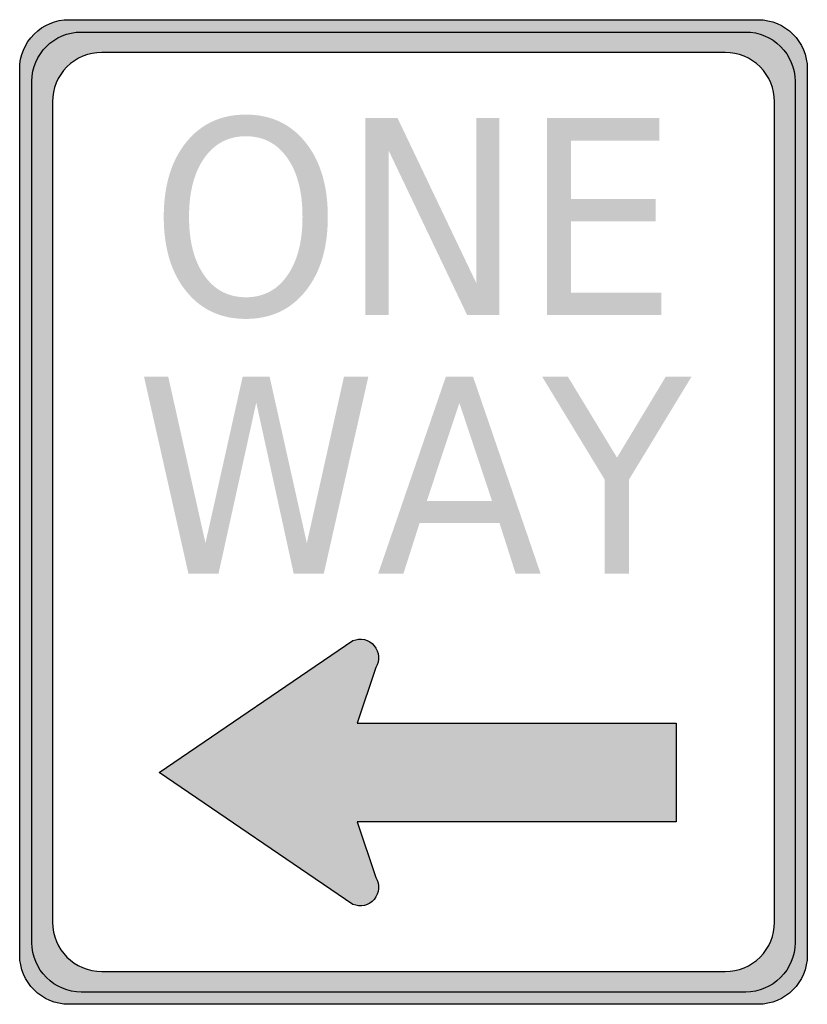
# Model space of a CAD drawing. Header units: inches. Extents: x -12 to 12, y -15 to 15.
import ezdxf

# ---------------------------------------------------------------- set-up
doc = ezdxf.new("R2010")
doc.units = ezdxf.units.IN
doc.header["$MEASUREMENT"] = 0

msp = doc.modelspace()

# ---------------------------------------------------------------- hatches: boundary and pattern name
h = msp.add_hatch(color=7)
edge = h.paths.add_edge_path()
edge.add_spline(control_points=[(-12, 13.5), (-12, 13.898), (-11.842, 14.279), (-11.561, 14.561), (-11.279, 14.842), (-10.898, 15), (-10.5, 15)], knot_values=[0, 0, 0, 0, 1, 1, 1, 2, 2, 2, 2], degree=3, periodic=0)
edge.add_line((-10.5, 15), (10.5, 15))
edge.add_spline(control_points=[(10.5, 15), (11.328, 15), (12, 14.328), (12, 13.5)], knot_values=[0, 0, 0, 0, 1, 1, 1, 1], degree=3, periodic=0)
edge.add_line((12, 13.5), (12, -13.5))
edge.add_spline(control_points=[(12, -13.5), (12, -14.328), (11.328, -15), (10.5, -15)], knot_values=[0, 0, 0, 0, 1, 1, 1, 1], degree=3, periodic=0)
edge.add_line((10.5, -15), (-10.5, -15))
edge.add_spline(control_points=[(-10.5, -15), (-11.328, -15), (-12, -14.328), (-12, -13.5)], knot_values=[0, 0, 0, 0, 1, 1, 1, 1], degree=3, periodic=0)
edge.add_line((-12, -13.5), (-12, 13.5))
edge = h.paths.add_edge_path(flags=0)
edge.add_line((9.5, 14), (-9.5, 14))
edge.add_spline(control_points=[(-9.5, 14), (-9.898, 14), (-10.279, 13.842), (-10.561, 13.561), (-10.842, 13.279), (-11, 12.898), (-11, 12.5)], knot_values=[0, 0, 0, 0, 1, 1, 1, 2, 2, 2, 2], degree=3, periodic=0)
edge.add_line((-11, 12.5), (-11, -12.5))
edge.add_spline(control_points=[(-11, -12.5), (-11, -13.328), (-10.328, -14), (-9.5, -14)], knot_values=[0, 0, 0, 0, 1, 1, 1, 1], degree=3, periodic=0)
edge.add_line((-9.5, -14), (9.5, -14))
edge.add_spline(control_points=[(9.5, -14), (9.898, -14), (10.279, -13.842), (10.561, -13.561), (10.842, -13.279), (11, -12.898), (11, -12.5)], knot_values=[0, 0, 0, 0, 1, 1, 1, 2, 2, 2, 2], degree=3, periodic=0)
edge.add_line((11, -12.5), (11, 12.5))
edge.add_spline(control_points=[(11, 12.5), (11, 12.898), (10.842, 13.279), (10.561, 13.561), (10.279, 13.842), (9.898, 14), (9.5, 14)], knot_values=[0, 0, 0, 0, 1, 1, 1, 2, 2, 2, 2], degree=3, periodic=0)
h = msp.add_hatch(color=7)
edge = h.paths.add_edge_path()
edge.add_line((-11.625, 13.125), (-11.625, -13.125))
edge.add_spline(control_points=[(-11.625, -13.125), (-11.625, -13.523), (-11.467, -13.904), (-11.186, -14.186), (-10.904, -14.467), (-10.523, -14.625), (-10.125, -14.625)], knot_values=[0, 0, 0, 0, 1, 1, 1, 2, 2, 2, 2], degree=3, periodic=0)
edge.add_line((-10.125, -14.625), (10.125, -14.625))
edge.add_spline(control_points=[(10.125, -14.625), (10.523, -14.625), (10.904, -14.467), (11.186, -14.186), (11.467, -13.904), (11.625, -13.523), (11.625, -13.125)], knot_values=[0, 0, 0, 0, 1, 1, 1, 2, 2, 2, 2], degree=3, periodic=0)
edge.add_line((11.625, -13.125), (11.625, 13.125))
edge.add_spline(control_points=[(11.625, 13.125), (11.625, 13.523), (11.467, 13.904), (11.186, 14.186), (10.904, 14.467), (10.523, 14.625), (10.125, 14.625)], knot_values=[0, 0, 0, 0, 1, 1, 1, 2, 2, 2, 2], degree=3, periodic=0)
edge.add_line((10.125, 14.625), (-10.125, 14.625))
edge.add_spline(control_points=[(-10.125, 14.625), (-10.523, 14.625), (-10.904, 14.467), (-11.186, 14.186), (-11.467, 13.904), (-11.625, 13.523), (-11.625, 13.125)], knot_values=[0, 0, 0, 0, 1, 1, 1, 2, 2, 2, 2], degree=3, periodic=0)
edge = h.paths.add_edge_path(flags=0)
edge.add_line((9.5, 14), (-9.5, 14))
edge.add_spline(control_points=[(-9.5, 14), (-10.328, 14), (-11, 13.328), (-11, 12.5)], knot_values=[0, 0, 0, 0, 1, 1, 1, 1], degree=3, periodic=0)
edge.add_line((-11, 12.5), (-11, -12.5))
edge.add_spline(control_points=[(-11, -12.5), (-11, -12.898), (-10.842, -13.279), (-10.561, -13.561), (-10.279, -13.842), (-9.898, -14), (-9.5, -14)], knot_values=[0, 0, 0, 0, 1, 1, 1, 2, 2, 2, 2], degree=3, periodic=0)
edge.add_line((-9.5, -14), (9.5, -14))
edge.add_spline(control_points=[(9.5, -14), (10.328, -14), (11, -13.328), (11, -12.5)], knot_values=[0, 0, 0, 0, 1, 1, 1, 1], degree=3, periodic=0)
edge.add_line((11, -12.5), (11, 12.5))
edge.add_spline(control_points=[(11, 12.5), (11, 13.328), (10.328, 14), (9.5, 14)], knot_values=[0, 0, 0, 0, 1, 1, 1, 1], degree=3, periodic=0)
h = msp.add_hatch(color=7)
edge = h.paths.add_edge_path()
edge.add_spline(control_points=[(-5.107, 12.109), (-4.35, 12.109), (-3.745, 11.827), (-3.291, 11.263), (-2.838, 10.699), (-2.611, 9.942), (-2.611, 8.994), (-2.611, 8.048), (-2.838, 7.293), (-3.291, 6.729), (-3.745, 6.165), (-4.35, 5.883), (-5.107, 5.883), (-5.867, 5.883), (-6.474, 6.165), (-6.928, 6.727), (-7.383, 7.29), (-7.61, 8.046), (-7.61, 8.994), (-7.61, 9.942), (-7.383, 10.699), (-6.928, 11.263), (-6.474, 11.827), (-5.867, 12.109), (-5.107, 12.109)], knot_values=[0, 0, 0, 0, 1, 1, 1, 2, 2, 2, 3, 3, 3, 4, 4, 4, 5, 5, 5, 6, 6, 6, 7, 7, 7, 8, 8, 8, 8], degree=3, periodic=0)
edge = h.paths.add_edge_path(flags=0)
edge.add_spline(control_points=[(-5.107, 11.449), (-5.637, 11.449), (-6.059, 11.23), (-6.371, 10.79), (-6.683, 10.351), (-6.84, 9.752), (-6.84, 8.994), (-6.84, 8.238), (-6.683, 7.641), (-6.371, 7.202), (-6.059, 6.762), (-5.637, 6.543), (-5.107, 6.543), (-4.577, 6.543), (-4.156, 6.762), (-3.847, 7.202), (-3.537, 7.641), (-3.382, 8.238), (-3.382, 8.994), (-3.382, 9.752), (-3.537, 10.351), (-3.847, 10.79), (-4.156, 11.23), (-4.577, 11.449), (-5.107, 11.449)], knot_values=[0, 0, 0, 0, 1, 1, 1, 2, 2, 2, 3, 3, 3, 4, 4, 4, 5, 5, 5, 6, 6, 6, 7, 7, 7, 8, 8, 8, 8], degree=3, periodic=0)
for points in [[(-1.468, 12), (-0.485, 12), (1.91, 6.981), (1.91, 12), (2.619, 12), (2.619, 6), (1.635, 6), (-0.76, 11.019), (-0.76, 6), (-1.468, 6), (-1.468, 12)], [(4.073, 12), (7.487, 12), (7.487, 11.317), (4.803, 11.317), (4.803, 9.541), (7.375, 9.541), (7.375, 8.857), (4.803, 8.857), (4.803, 6.683), (7.552, 6.683), (7.552, 6), (4.073, 6), (4.073, 12)], [(-8.212, 4.125), (-7.474, 4.125), (-6.339, -0.947), (-5.206, 4.125), (-4.385, 4.125), (-3.25, -0.947), (-2.118, 4.125), (-1.376, 4.125), (-2.733, -1.875), (-3.651, -1.875), (-4.791, 3.333), (-5.941, -1.875), (-6.859, -1.875), (-8.212, 4.125)], [(3.919, 4.125), (4.704, 4.125), (6.201, 1.658), (7.688, 4.125), (8.473, 4.125), (6.563, 0.982), (6.563, -1.875), (5.829, -1.875), (5.829, 0.982), (3.919, 4.125)]]:
    msp.add_hatch(color=7).paths.add_polyline_path(points)
h = msp.add_hatch(color=7)
h.paths.add_polyline_path([(0.986, 4.125), (1.814, 4.125), (3.872, -1.875), (3.112, -1.875), (2.62, -0.336), (0.186, -0.336), (-0.306, -1.875), (-1.076, -1.875), (0.986, 4.125)])
h.paths.add_polyline_path([(1.398, 3.325), (0.407, 0.339), (2.393, 0.339), (1.398, 3.325)], flags=0)
h = msp.add_hatch(color=7)
edge = h.paths.add_edge_path()
edge.add_line((-7.75, -7.937), (-1.846, -3.92))
edge.add_spline(control_points=[(-1.846, -3.92), (-1.619, -3.823), (-1.356, -3.885), (-1.197, -4.073), (-1.037, -4.261), (-1.018, -4.53), (-1.15, -4.738)], knot_values=[0, 0, 0, 0, 1, 1, 1, 2, 2, 2, 2], degree=3, periodic=0)
edge.add_line((-1.15, -4.738), (-1.721, -6.437))
edge.add_line((-1.721, -6.437), (8, -6.437))
edge.add_line((8, -6.437), (8, -9.437))
edge.add_line((8, -9.437), (-1.721, -9.437))
edge.add_line((-1.721, -9.437), (-1.15, -11.137))
edge.add_spline(control_points=[(-1.15, -11.137), (-1.018, -11.345), (-1.037, -11.614), (-1.197, -11.802), (-1.356, -11.989), (-1.619, -12.051), (-1.846, -11.955)], knot_values=[0, 0, 0, 0, 1, 1, 1, 2, 2, 2, 2], degree=3, periodic=0)
edge.add_line((-1.846, -11.955), (-7.75, -7.937))

# ---------------------------------------------------------------- linework, layer by layer
at = {"color": 7}
for points in [[(-10.5, 15), (10.5, 15)], [(-10.125, 14.625), (10.125, 14.625)], [(9.5, 14), (-9.5, 14)], [(-12, -13.5), (-12, 13.5)], [(12, 13.5), (12, -13.5)], [(-11.625, -13.125), (-11.625, 13.125)], [(11.625, 13.125), (11.625, -13.125)], [(-11, 12.5), (-11, -12.5)], [(11, -12.5), (11, 12.5)], [(-7.75, -7.937), (-1.846, -3.92)], [(-1.15, -4.738), (-1.721, -6.437), (8, -6.437), (8, -9.437), (-1.721, -9.437), (-1.15, -11.137)], [(-1.846, -11.955), (-7.75, -7.937)], [(-9.5, -14), (9.5, -14)], [(10.125, -14.625), (-10.125, -14.625)], [(10.5, -15), (-10.5, -15)]]:
    msp.add_lwpolyline(points, dxfattribs=at)
for points in [[(-12, 13.5), (-12, 13.898), (-11.842, 14.279), (-11.561, 14.561), (-11.279, 14.842), (-10.898, 15), (-10.5, 15)], [(10.125, 14.625), (10.523, 14.625), (10.904, 14.467), (11.186, 14.186), (11.467, 13.904), (11.625, 13.523), (11.625, 13.125)], [(-9.5, 14), (-9.898, 14), (-10.279, 13.842), (-10.561, 13.561), (-10.842, 13.279), (-11, 12.898), (-11, 12.5)], [(11, 12.5), (11, 12.898), (10.842, 13.279), (10.561, 13.561), (10.279, 13.842), (9.898, 14), (9.5, 14)], [(-1.846, -3.92), (-1.619, -3.823), (-1.356, -3.885), (-1.197, -4.073), (-1.037, -4.261), (-1.018, -4.53), (-1.15, -4.738)], [(-1.15, -11.137), (-1.018, -11.345), (-1.037, -11.614), (-1.197, -11.802), (-1.356, -11.989), (-1.619, -12.051), (-1.846, -11.955)], [(9.5, -14), (9.898, -14), (10.279, -13.842), (10.561, -13.561), (10.842, -13.279), (11, -12.898), (11, -12.5)], [(-10.125, -14.625), (-10.523, -14.625), (-10.904, -14.467), (-11.186, -14.186), (-11.467, -13.904), (-11.625, -13.523), (-11.625, -13.125)], [(11.625, -13.125), (11.625, -13.523), (11.467, -13.904), (11.186, -14.186), (10.904, -14.467), (10.523, -14.625), (10.125, -14.625)]]:
    msp.add_open_spline(points, degree=3, knots=[0, 0, 0, 0, 1, 1, 1, 2, 2, 2, 2], dxfattribs=at)
for points in [[(10.5, 15), (11.328, 15), (12, 14.328), (12, 13.5)], [(-11.625, 13.125), (-11.625, 13.953), (-10.953, 14.625), (-10.125, 14.625)], [(-11, -12.5), (-11, -13.328), (-10.328, -14), (-9.5, -14)], [(-10.5, -15), (-11.328, -15), (-12, -14.328), (-12, -13.5)], [(12, -13.5), (12, -14.328), (11.328, -15), (10.5, -15)]]:
    msp.add_open_spline(points, degree=3, dxfattribs=at)

doc.saveas('drawing.dxf')
